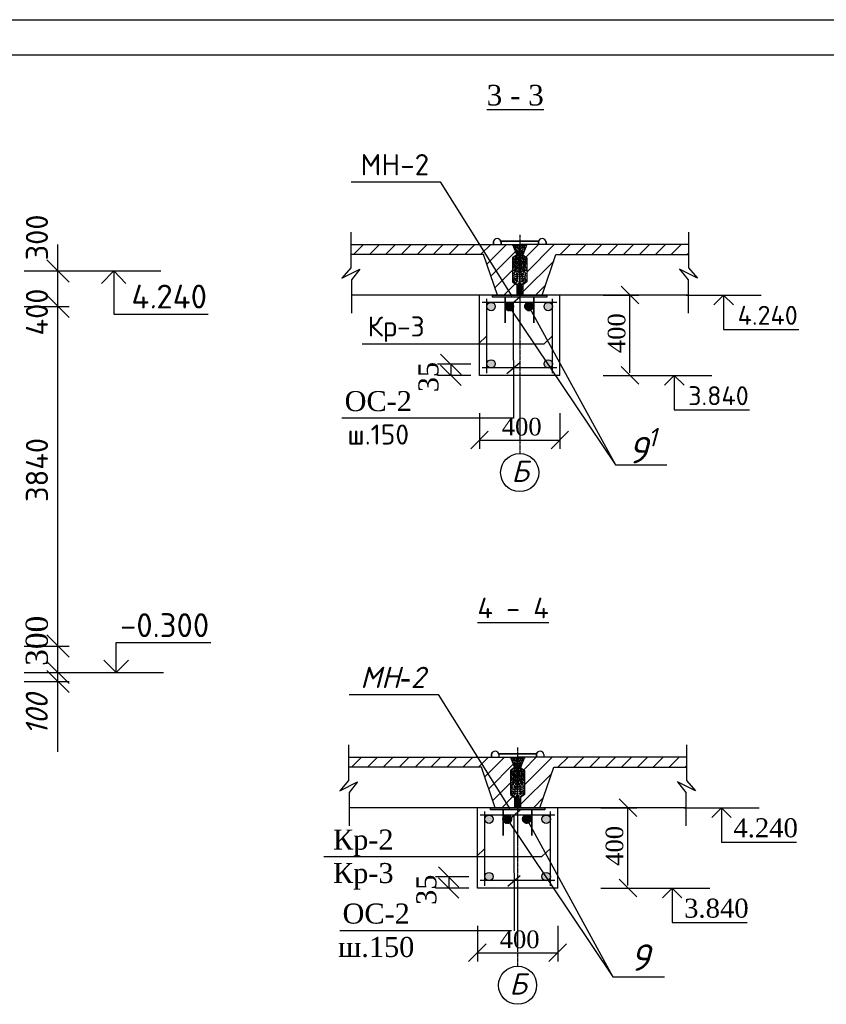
# Model space of a CAD drawing. Header units: millimetres. Extents: x -3143211 to -2549809, y 1060331 to 1394375.
# Tile 94 of 145: x -3091529 to -3077846, y 1228111 to 1244807. Entities that reach past the tile are written whole.
import ezdxf

# ---------------------------------------------------------------- set-up
doc = ezdxf.new("R2010")
doc.units = ezdxf.units.MM
doc.linetypes.add('ACAD_ISO10W100', pattern=[18, 12, -3, 0, -3])
doc.layers.add('Дераза', color=5, linetype='Continuous')
doc.styles.get("Standard").update_dxf_attribs({"font": 'isocpeui.ttf'})

# ---------------------------------------------------------------- blocks, each defined once
blk = doc.blocks.new('_Oblique')
at = {"color": 0, "linetype": 'ByBlock', "lineweight": -2}
blk.add_line((-0.5, -0.5), (0.5, 0.5), dxfattribs=at)

msp = doc.modelspace()

# ---------------------------------------------------------------- hatches: boundary and pattern name
h = msp.add_hatch()
h.set_pattern_fill('ANSI31', color=256, scale=60, style=0)
h.set_pattern_definition([(45, (-4835458.88, 727541.55), (-134.703842, 134.703842), [])])
h.paths.add_polyline_path([(-3083166.90333, 1240768.94729), (-3083098.74333, 1240820.06729), (-3083166.90333, 1240993.87529), (-3085913.66111, 1240993.87529), (-3085913.66111, 1240823.47529), (-3083661.06333, 1240823.47529), (-3083426.07141, 1240138.46729), (-3083098.74333, 1240138.46729), (-3083098.74333, 1240308.86729), (-3083166.90333, 1240359.98729)])
h.paths.add_polyline_path([(-3082433.98418, 1240823.47529), (-3080181.3864, 1240823.47529), (-3080181.3864, 1240993.87529), (-3082928.14418, 1240993.87529), (-3082996.30418, 1240820.06729), (-3082928.14418, 1240768.94729), (-3082928.14418, 1240359.98729), (-3082996.30418, 1240308.86729), (-3082996.30418, 1240138.46729), (-3082668.9761, 1240138.46729)])
h = msp.add_hatch(color=256)
h.paths.add_polyline_path([(-3083047.62333, 1240138.46729), (-3083507.40515, 1240138.46729), (-3083507.40515, 1240102.60979), (-3083047.62333, 1240102.60979)])
h.paths.add_polyline_path([(-3082587.64236, 1240138.46729), (-3083047.62333, 1240138.46729), (-3083047.62333, 1240102.60979), (-3082587.84152, 1240102.60979)])
h = msp.add_hatch(color=256)
h.paths.add_polyline_path([(-3083603.22333, 1238979.06819), (-3083603.22333, 1238962.36022, 0.3193735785), (-3083547.88361, 1238901.26729), (-3083517.33413, 1238901.26729, 0.3521330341), (-3083461.50196, 1238970.7142, 0.942789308)])
h.paths.add_polyline_path([(-3082491.53089, 1238970.7142, 1), (-3082633.74471, 1238970.7142, 0.3521330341), (-3082577.91254, 1238901.26729), (-3082547.36306, 1238901.26729, 0.3521330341)])
h.paths.add_polyline_path([(-3082492.02333, 1239934.66638), (-3082492.02333, 1239951.37435, 0.3193735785), (-3082547.36306, 1240012.46729), (-3082577.91254, 1240012.46729, 0.3521330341), (-3082633.74471, 1239943.02037, 0.942789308)])
h.paths.add_polyline_path([(-3083461.50196, 1239943.02037, 0.3521330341), (-3083517.33413, 1240012.46729), (-3083547.88361, 1240012.46729, 0.3193735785), (-3083603.22333, 1239951.37435), (-3083603.22333, 1239934.66638, 0.942789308)])
h = msp.add_hatch()
h.set_pattern_fill('ANSI31', color=256, scale=60, style=0)
h.set_pattern_definition([(45, (-4835494.35, 718847.82), (-134.703842, 134.703842), [])])
h.paths.add_polyline_path([(-3083202.37741, 1232075.21554), (-3083134.21741, 1232126.33554), (-3083202.37741, 1232300.14354), (-3085949.13519, 1232300.14354), (-3085949.13519, 1232129.74354), (-3083696.53741, 1232129.74354), (-3083461.54548, 1231444.73554), (-3083134.21741, 1231444.73554), (-3083134.21741, 1231615.13554), (-3083202.37741, 1231666.25554)])
h.paths.add_polyline_path([(-3082469.45825, 1232129.74354), (-3080216.86047, 1232129.74354), (-3080216.86047, 1232300.14354), (-3082963.61825, 1232300.14354), (-3083031.77825, 1232126.33554), (-3082963.61825, 1232075.21554), (-3082963.61825, 1231666.25554), (-3083031.77825, 1231615.13554), (-3083031.77825, 1231444.73554), (-3082704.45018, 1231444.73554)])
h = msp.add_hatch(color=256)
h.paths.add_polyline_path([(-3083083.09741, 1231444.73554), (-3083542.87922, 1231444.73554), (-3083542.87922, 1231408.87804), (-3083083.09741, 1231408.87804)])
h.paths.add_polyline_path([(-3082623.11644, 1231444.73554), (-3083083.09741, 1231444.73554), (-3083083.09741, 1231408.87804), (-3082623.3156, 1231408.87804)])
h = msp.add_hatch(color=256)
h.paths.add_polyline_path([(-3083638.69741, 1230285.33644), (-3083638.69741, 1230268.62847, 0.3193735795), (-3083583.35768, 1230207.53554), (-3083552.8082, 1230207.53554, 0.3521330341), (-3083496.97604, 1230276.98246, 0.9427893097)])
h.paths.add_polyline_path([(-3082527.00497, 1230276.98246, 1), (-3082669.21878, 1230276.98246, 0.3521330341), (-3082613.38662, 1230207.53554), (-3082582.83714, 1230207.53554, 0.3521330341)])
h.paths.add_polyline_path([(-3082527.49741, 1231240.93464), (-3082527.49741, 1231257.6426, 0.3193735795), (-3082582.83714, 1231318.73554), (-3082613.38662, 1231318.73554, 0.3521330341), (-3082669.21878, 1231249.28862, 0.9427893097)])
h.paths.add_polyline_path([(-3083496.97604, 1231249.28862, 0.3521330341), (-3083552.8082, 1231318.73554), (-3083583.35768, 1231318.73554, 0.3193735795), (-3083638.69741, 1231257.6426), (-3083638.69741, 1231240.93464, 0.9427893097)])
at = {"layer": 'Дераза'}
h = msp.add_hatch(dxfattribs=at)
h.set_pattern_fill('ANGLE', color=0)
h.set_pattern_definition([(0, (-302634.257, -75306.268), (0, 6.985), [5.08, -1.905]), (90, (-302634.257, -75306.268), (-6.985, 4e-16), [5.08, -1.905])])
h.paths.add_polyline_path([(-3082865.13771, 1240012.46729), (-3082917.52447, 1240012.46729, 0.3075690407), (-3082962.438, 1239946.36056, 1), (-3082820.22419, 1239946.36056, 0.3075690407)])
h.paths.add_polyline_path([(-3083206.88547, 1240012.46729), (-3083242.1136, 1240012.46729, 0.2818157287), (-3083293.86593, 1239959.2129), (-3083293.86593, 1239927.94016, 0.4981928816), (-3083190.42664, 1239881.16475), (-3083213.25696, 1239922.98334), (-3083158.19368, 1239969.26165, 0.2423078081)])
h.paths.add_polyline_path([(-3083153.39263, 1239943.57653, 0.09265734), (-3083158.19368, 1239969.26165), (-3083213.25696, 1239922.98334), (-3083190.42664, 1239881.16475, 0.2743582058)])
h = msp.add_hatch(dxfattribs=at)
h.set_pattern_fill('ANGLE', color=0)
h.set_pattern_definition([(0, (-302669.731, -84000), (0, 6.985), [5.08, -1.905]), (90, (-302669.731, -84000), (-6.985, 4e-16), [5.08, -1.905])])
h.paths.add_polyline_path([(-3082900.61179, 1231318.73554), (-3082952.99855, 1231318.73554, 0.3075690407), (-3082997.91207, 1231252.62882, 1), (-3082855.69826, 1231252.62882, 0.3075690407)])
h.paths.add_polyline_path([(-3083242.35955, 1231318.73554), (-3083277.58768, 1231318.73554, 0.2818157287), (-3083329.34, 1231265.48115), (-3083329.34, 1231234.20841, 0.4981928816), (-3083225.90071, 1231187.43301), (-3083248.73103, 1231229.2516), (-3083193.66776, 1231275.5299, 0.2423078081)])
h.paths.add_polyline_path([(-3083188.86671, 1231249.84478, 0.09265734), (-3083193.66776, 1231275.5299), (-3083248.73103, 1231229.2516), (-3083225.90071, 1231187.43301, 0.2743582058)])

# ---------------------------------------------------------------- linework, layer by layer
at = {"color": 0}
for p, q in [((-3116696.73173, 1244804.62022), (-3057296.73173, 1244804.62022)), ((-3114696.73173, 1244210.4256), (-3057796.73173, 1244210.4256))]:
    msp.add_line(p, q, dxfattribs=at)
at = {"color": 4, "linetype": 'ACAD_ISO10W100'}
for p, q in [((-3083047.62333, 1241160.86729), (-3083047.62333, 1237450.30135)), ((-3083083.09741, 1232467.13554), (-3083083.09741, 1228756.5696))]:
    msp.add_line(p, q, dxfattribs=at)
for p, q in [((-3090880.01107, 1232391.85899), (-3090880.01107, 1240994.95592)), ((-3083495.23566, 1241041.13762), (-3083495.23566, 1240993.87529)), ((-3083491.9341, 1241041.68236), (-3083491.9341, 1240993.87529)), ((-3083376.01593, 1241057.10161), (-3082721.57608, 1241057.10161)), ((-3083376.01593, 1241053.80005), (-3082721.57608, 1241053.80005)), ((-3083366.47462, 1241041.68236), (-3083366.47462, 1240993.87529)), ((-3083363.17306, 1241041.13762), (-3083363.17306, 1240993.87529)), ((-3083166.90333, 1240993.87529), (-3083047.62333, 1240993.87529)), ((-3083047.62333, 1240138.46729), (-3083047.42418, 1240993.87529)), ((-3082928.14418, 1240993.87529), (-3083047.42418, 1240993.87529)), ((-3082732.07361, 1241041.13762), (-3082732.07361, 1240993.01002)), ((-3082728.77205, 1241041.68236), (-3082728.77205, 1240993.87529)), ((-3082603.31257, 1241041.68236), (-3082603.31257, 1240993.87529)), ((-3082600.011, 1241041.13762), (-3082600.011, 1240993.87529)), ((-3091455.47418, 1240545.9341), (-3090692.51107, 1240545.9341)), ((-3080192.05657, 1240138.46729), (-3085902.99094, 1240138.46729)), ((-3083729.22333, 1238775.26729), (-3083729.22333, 1240138.46729)), ((-3083299.30141, 1240102.60979), (-3083299.30141, 1239666.21486)), ((-3083296.58367, 1240102.60979), (-3083296.58367, 1239666.21486)), ((-3083293.86593, 1240102.60979), (-3083293.86593, 1239666.21486)), ((-3082812.86374, 1240102.60979), (-3082812.86374, 1239666.21486)), ((-3082810.146, 1240102.60979), (-3082810.146, 1239666.21486)), ((-3082807.42825, 1240102.60979), (-3082807.42825, 1239666.21486)), ((-3082366.02333, 1238775.26729), (-3082366.02333, 1240138.46729)), ((-3081634.20094, 1240138.46729), (-3081027.49268, 1240138.46729)), ((-3081176.59268, 1238818.46729), (-3081176.59268, 1240138.46729)), ((-3091455.47418, 1239945.9341), (-3090692.51107, 1239945.9341)), ((-3083745.26593, 1239309.99868), (-3083603.22333, 1239444.58348)), ((-3082634.06593, 1239309.99868), (-3082492.02333, 1239444.58348)), ((-3085719.05078, 1239309.99868), (-3082634.06593, 1239309.99868)), ((-3082366.02333, 1238775.26729), (-3083729.22333, 1238775.26729)), ((-3081634.20094, 1238775.26729), (-3081027.49268, 1238775.26729)), ((-3083729.22333, 1238136.53246), (-3083729.22333, 1237529.8242)), ((-3082366.02333, 1238136.53246), (-3082366.02333, 1237529.8242)), ((-3083729.22333, 1237678.9242), (-3082366.02333, 1237678.9242)), ((-3091455.47418, 1234185.9341), (-3090692.51107, 1234185.9341)), ((-3091455.47418, 1233735.9341), (-3090692.51107, 1233735.9341)), ((-3091455.47418, 1233585.9341), (-3090692.51107, 1233585.9341)), ((-3083530.70974, 1232347.40588), (-3083530.70974, 1232300.14354)), ((-3083527.40817, 1232347.95061), (-3083527.40817, 1232300.14354)), ((-3083411.49001, 1232363.36986), (-3082757.05016, 1232363.36986)), ((-3083411.49001, 1232360.0683), (-3082757.05016, 1232360.0683)), ((-3083401.9487, 1232347.95061), (-3083401.9487, 1232300.14354)), ((-3083398.64713, 1232347.40588), (-3083398.64713, 1232300.14354)), ((-3083202.37741, 1232300.14354), (-3083083.09741, 1232300.14354)), ((-3083083.09741, 1231444.73554), (-3083082.89825, 1232300.14354)), ((-3082963.61825, 1232300.14354), (-3083082.89825, 1232300.14354)), ((-3082767.54769, 1232347.40588), (-3082767.54769, 1232299.27827)), ((-3082764.24612, 1232347.95061), (-3082764.24612, 1232300.14354)), ((-3082638.78665, 1232347.95061), (-3082638.78665, 1232300.14354)), ((-3082635.48508, 1232347.40588), (-3082635.48508, 1232300.14354)), ((-3080227.53064, 1231444.73554), (-3085938.46502, 1231444.73554)), ((-3083764.69741, 1230081.53554), (-3083764.69741, 1231444.73554)), ((-3083334.77548, 1231408.87804), (-3083334.77548, 1230972.48311)), ((-3083332.05774, 1231408.87804), (-3083332.05774, 1230972.48311)), ((-3083329.34, 1231408.87804), (-3083329.34, 1230972.48311)), ((-3082848.33781, 1231408.87804), (-3082848.33781, 1230972.48311)), ((-3082845.62007, 1231408.87804), (-3082845.62007, 1230972.48311)), ((-3082842.90233, 1231408.87804), (-3082842.90233, 1230972.48311)), ((-3082401.49741, 1230081.53554), (-3082401.49741, 1231444.73554)), ((-3081669.67502, 1231444.73554), (-3081062.96676, 1231444.73554)), ((-3081212.06676, 1230124.73554), (-3081212.06676, 1231444.73554)), ((-3083780.74001, 1230616.26693), (-3083638.69741, 1230750.85173)), ((-3082669.54001, 1230616.26693), (-3082527.49741, 1230750.85173)), ((-3086371.7645, 1230616.26693), (-3082669.54001, 1230616.26693)), ((-3082401.49741, 1230081.53554), (-3083764.69741, 1230081.53554)), ((-3081669.67502, 1230081.53554), (-3081062.96676, 1230081.53554)), ((-3083764.69741, 1229442.80071), (-3083764.69741, 1228836.09245)), ((-3082401.49741, 1229442.80071), (-3082401.49741, 1228836.09245)), ((-3083764.69741, 1228985.19245), (-3082401.49741, 1228985.19245))]:
    msp.add_line(p, q)
at = {"color": 7}
for p, q in [((-3090735.46762, 1240545.9341), (-3089133.38415, 1240545.9341)), ((-3089934.42589, 1240545.9341), (-3090142.71272, 1240335.76286)), ((-3089934.42589, 1240545.9341), (-3089934.42589, 1239811.8813)), ((-3089934.42589, 1240545.9341), (-3089726.13906, 1240335.76286)), ((-3083263.12456, 1239921.17668), (-3083051.05369, 1240099.41307)), ((-3080226.21562, 1240138.46729), (-3078952.23884, 1240138.46729)), ((-3079589.22723, 1240138.46729), (-3079754.85691, 1239971.33911)), ((-3079589.22723, 1240138.46729), (-3079589.22723, 1239554.7485)), ((-3079589.22723, 1240138.46729), (-3079423.59754, 1239971.33911)), ((-3083157.08912, 1240012.46729), (-3083152.52855, 1238052.6057)), ((-3089934.42589, 1239811.8813), (-3088332.34242, 1239811.8813)), ((-3079589.22723, 1239554.7485), (-3078315.25045, 1239554.7485)), ((-3083263.12456, 1238810.38763), (-3083051.05369, 1238988.62402)), ((-3081061.65173, 1238775.26729), (-3079787.67496, 1238775.26729)), ((-3080424.66335, 1238775.26729), (-3080590.29303, 1238608.13911)), ((-3080424.66335, 1238775.26729), (-3080424.66335, 1238191.5485)), ((-3080424.66335, 1238775.26729), (-3080259.03366, 1238608.13911)), ((-3080424.66335, 1238191.5485), (-3079150.68657, 1238191.5485)), ((-3083152.52855, 1238052.6057), (-3086064.72954, 1238052.6057)), ((-3089891.46934, 1233735.9341), (-3089891.46934, 1234245.03921)), ((-3089891.46934, 1234245.03921), (-3088289.38587, 1234245.03921)), ((-3089891.46934, 1233735.9341), (-3090099.75617, 1233946.10534)), ((-3089891.46934, 1233735.9341), (-3089683.18251, 1233946.10534)), ((-3090692.51107, 1233735.9341), (-3089090.4276, 1233735.9341)), ((-3083250.88065, 1231227.44494), (-3083038.80979, 1231405.68132)), ((-3080261.68969, 1231444.73554), (-3078987.71292, 1231444.73554)), ((-3079624.70131, 1231444.73554), (-3079790.33099, 1231277.60736)), ((-3079624.70131, 1231444.73554), (-3079624.70131, 1230861.01675)), ((-3079624.70131, 1231444.73554), (-3079459.07162, 1231277.60736)), ((-3083144.84522, 1231318.73554), (-3083140.28464, 1229358.87396)), ((-3079624.70131, 1230861.01675), (-3078350.72453, 1230861.01675)), ((-3083250.88065, 1230116.65589), (-3083038.80979, 1230294.89228)), ((-3081097.12581, 1230081.53554), (-3079823.14903, 1230081.53554)), ((-3080460.13742, 1230081.53554), (-3080625.76711, 1229914.40736)), ((-3080460.13742, 1230081.53554), (-3080460.13742, 1229497.81675)), ((-3080460.13742, 1230081.53554), (-3080294.50774, 1229914.40736)), ((-3080460.13742, 1229497.81675), (-3079186.16065, 1229497.81675)), ((-3083188.00262, 1229358.87396), (-3086100.20361, 1229358.87396))]:
    msp.add_line(p, q, dxfattribs=at)
at = {"color": 7, "linetype": 'ByBlock'}
for p, q in [((-3083603.22333, 1238812.85477), (-3083603.22333, 1240076.31219)), ((-3082492.02333, 1238812.85477), (-3082492.02333, 1240076.31219)), ((-3082416.6097, 1240012.46729), (-3083683.6206, 1240012.46729)), ((-3083874.58041, 1238964.11486), (-3084440.56617, 1238964.11486)), ((-3084215.56617, 1238964.11486), (-3084215.56617, 1238775.26729)), ((-3082416.6097, 1238901.26729), (-3083683.6206, 1238901.26729)), ((-3083874.58041, 1238775.26729), (-3084440.56617, 1238775.26729)), ((-3082452.08377, 1231318.73554), (-3083719.09468, 1231318.73554)), ((-3083638.69741, 1230119.12302), (-3083638.69741, 1231382.58044)), ((-3082527.49741, 1230119.12302), (-3082527.49741, 1231382.58044)), ((-3083910.05448, 1230270.38311), (-3084476.04024, 1230270.38311)), ((-3084251.04024, 1230270.38311), (-3084251.04024, 1230081.53554)), ((-3083910.05448, 1230081.53554), (-3084476.04024, 1230081.53554)), ((-3082452.08377, 1230207.53554), (-3083719.09468, 1230207.53554))]:
    msp.add_line(p, q, dxfattribs=at)
for points in [[(-3116696.73173, 1244804.62022), (-3057296.73173, 1244804.62022), (-3057296.73173, 1286804.62022), (-3116696.73173, 1286804.62022)], [(-3083507.40515, 1240138.46729), (-3082587.64236, 1240138.46729), (-3082587.84152, 1240102.60979), (-3083507.40515, 1240102.60979)], [(-3083542.87922, 1231444.73554), (-3082623.11644, 1231444.73554), (-3082623.3156, 1231408.87804), (-3083542.87922, 1231408.87804)]]:
    msp.add_lwpolyline(points, close=True)
for points in [[(-3085904.18833, 1242059.31247), (-3084394.85903, 1242059.31247), (-3083178.13941, 1240121.30776)], [(-3085913.66111, 1241202.51331), (-3085913.66111, 1240601.27594), (-3086065.53216, 1240423.84786), (-3085760.83984, 1240577.29263), (-3085902.99094, 1240396.75636), (-3085902.99094, 1239829.76664)], [(-3080181.3864, 1241202.51331), (-3080181.3864, 1240601.27594), (-3080029.51535, 1240423.84786), (-3080334.20767, 1240577.29263), (-3080192.05657, 1240396.75636), (-3080192.05657, 1239829.76664)], [(-3085913.66111, 1240993.87529), (-3083166.90333, 1240993.87529), (-3083098.74333, 1240820.06729), (-3083166.90333, 1240768.94729), (-3083166.90333, 1240359.98729), (-3083098.74333, 1240308.86729), (-3083098.74333, 1240138.46729), (-3083426.07141, 1240138.46729), (-3083661.06333, 1240823.47529), (-3085913.66111, 1240823.47529)], [(-3080181.3864, 1240993.87529), (-3082928.14418, 1240993.87529), (-3082996.30418, 1240820.06729), (-3082928.14418, 1240768.94729), (-3082928.14418, 1240359.98729), (-3082996.30418, 1240308.86729), (-3082996.30418, 1240138.46729), (-3082668.9761, 1240138.46729), (-3082433.98418, 1240823.47529), (-3080181.3864, 1240823.47529)], [(-3083217.69584, 1239931.617), (-3081425.10427, 1237261.15701), (-3080550.153, 1237261.15701)], [(-3082884.52739, 1239934.40104), (-3081425.10427, 1237261.15701), (-3080550.153, 1237261.15701)], [(-3085939.66241, 1233365.58072), (-3084430.33311, 1233365.58072), (-3083213.61349, 1231427.57601)], [(-3085949.13519, 1232508.78156), (-3085949.13519, 1231907.54419), (-3086101.00624, 1231730.11611), (-3085796.31392, 1231883.56088), (-3085938.46502, 1231703.02461), (-3085938.46502, 1231136.0349)], [(-3080216.86047, 1232508.78156), (-3080216.86047, 1231907.54419), (-3080064.98943, 1231730.11611), (-3080369.68174, 1231883.56088), (-3080227.53064, 1231703.02461), (-3080227.53064, 1231136.0349)], [(-3085949.13519, 1232300.14354), (-3083202.37741, 1232300.14354), (-3083134.21741, 1232126.33554), (-3083202.37741, 1232075.21554), (-3083202.37741, 1231666.25554), (-3083134.21741, 1231615.13554), (-3083134.21741, 1231444.73554), (-3083461.54548, 1231444.73554), (-3083696.53741, 1232129.74354), (-3085949.13519, 1232129.74354)], [(-3080216.86047, 1232300.14354), (-3082963.61825, 1232300.14354), (-3083031.77825, 1232126.33554), (-3082963.61825, 1232075.21554), (-3082963.61825, 1231666.25554), (-3083031.77825, 1231615.13554), (-3083031.77825, 1231444.73554), (-3082704.45018, 1231444.73554), (-3082469.45825, 1232129.74354), (-3080216.86047, 1232129.74354)], [(-3083259.97362, 1231249.84478), (-3081467.38205, 1228579.38479), (-3080592.43077, 1228579.38479)], [(-3082926.80517, 1231252.62882), (-3081467.38205, 1228579.38479), (-3080592.43077, 1228579.38479)]]:
    msp.add_lwpolyline(points)
for centre in [(-3083532.60887, 1239943.02037), (-3083224.49954, 1239943.57653), (-3082891.33109, 1239946.36056), (-3082562.6378, 1239943.02037), (-3083532.60887, 1238970.7142), (-3082562.6378, 1238970.7142), (-3083568.08294, 1231249.28862), (-3083259.97362, 1231249.84478), (-3082926.80517, 1231252.62882), (-3082598.11188, 1231249.28862), (-3083568.08294, 1230276.98246), (-3082598.11188, 1230276.98246)]:
    msp.add_circle(centre, 71.10691, dxfattribs=at)
for centre in [(-3083047.62333, 1237127.35125), (-3083083.09741, 1228433.6195)]:
    msp.add_circle(centre, 322.95011)
for centre, radius, start, end in [((-3083429.20436, 1241031.63236), 66.71194, 8.19150563, 171.80849437), ((-3083429.20436, 1241032.65236), 63.37634, 8.19150563, 171.80849437), ((-3082666.04231, 1241031.63236), 66.71194, 8.19150563, 171.80849437), ((-3082666.04231, 1241032.65236), 63.37634, 8.19150563, 171.80849437), ((-3083376.01593, 1241055.45083), 1.65078, 90, 270), ((-3082721.57608, 1241055.45083), 1.65078, 270, 90), ((-3083464.67844, 1232337.90061), 66.71194, 8.19150563, 171.80849437), ((-3083464.67844, 1232338.92061), 63.37634, 8.19150563, 171.80849437), ((-3082701.51638, 1232337.90061), 66.71194, 8.19150563, 171.80849437), ((-3082701.51638, 1232338.92061), 63.37634, 8.19150563, 171.80849437), ((-3083411.49001, 1232361.71908), 1.65078, 90, 270), ((-3082757.05016, 1232361.71908), 1.65078, 270, 90)]:
    msp.add_arc(centre, radius, start, end)
for p in [(-3083162.569, 1240982.82275), (-3083141.48988, 1240982.82275), (-3083135.46617, 1240939.76243), (-3083123.4244, 1240961.52301), (-3083120.64444, 1240913.36955), (-3083119.71685, 1240982.82275), (-3083111.37981, 1240941.61314), (-3083101.18757, 1240979.11949), (-3083093.31433, 1240913.36955), (-3083091.92294, 1240954.11464), (-3083084.04969, 1240941.61314), (-3083078.48978, 1240988.37856), (-3083072.0051, 1240977.72961), (-3083066.44518, 1240928.18628), (-3083061.34907, 1240917.53734), (-3083058.10814, 1240978.65497), (-3083058.10814, 1240953.18929), (-3083036.93937, 1240978.65497), (-3083036.93937, 1240953.18929), (-3083033.69844, 1240917.53734), (-3083028.60233, 1240928.18628), (-3083023.04241, 1240977.72961), (-3083016.55773, 1240988.37856), (-3083010.99782, 1240941.61314), (-3083003.12457, 1240954.11464), (-3083001.73318, 1240913.36955), (-3082993.85994, 1240979.11949), (-3082983.6677, 1240941.61314), (-3082975.33066, 1240982.82275), (-3082974.40307, 1240913.36955), (-3082971.62311, 1240961.52301), (-3082959.58134, 1240939.76243), (-3082953.55763, 1240982.82275), (-3082932.4785, 1240982.82275), (-3083151.42759, 1240760.28423), (-3083144.04359, 1240743.68131), (-3083129.64607, 1240748.84633), (-3083127.06125, 1240780.94802), (-3083120.04773, 1240741.83613), (-3083117.09526, 1240760.65474), (-3083111.37981, 1240872.62262), (-3083102.81369, 1240799.20994), (-3083101.18757, 1240856.88054), (-3083100.48339, 1240765.08243), (-3083099.33521, 1240887.90203), (-3083098.26904, 1240745.15598), (-3083093.83751, 1240780.94802), (-3083092.85053, 1240844.37904), (-3083083.69053, 1240766.77461), (-3083082.1945, 1240815.67093), (-3083081.26973, 1240856.88054), (-3083078.48978, 1240872.62262), (-3083077.10121, 1240887.90203), (-3083074.42024, 1240802.97404), (-3083073.39366, 1240844.37904), (-3083069.47401, 1240748.84633), (-3083065.4384, 1240822.66823), (-3083064.67483, 1240776.52033), (-3083056.45657, 1240794.5758), (-3083054.86439, 1240883.27342), (-3083054.86439, 1240849.93485), (-3083040.18312, 1240883.27342), (-3083040.18312, 1240849.93485), (-3083038.59094, 1240794.5758), (-3083030.37267, 1240776.52033), (-3083029.60911, 1240822.66823), (-3083025.5735, 1240748.84633), (-3083021.65385, 1240844.37904), (-3083020.62727, 1240802.97404), (-3083017.9463, 1240887.90203), (-3083016.55773, 1240872.62262), (-3083013.77777, 1240856.88054), (-3083012.85301, 1240815.67093), (-3083011.35698, 1240766.77461), (-3083002.19698, 1240844.37904), (-3083001.20999, 1240780.94802), (-3082996.77847, 1240745.15598), (-3082995.7123, 1240887.90203), (-3082994.56412, 1240765.08243), (-3082993.85994, 1240856.88054), (-3082992.23382, 1240799.20994), (-3082983.6677, 1240872.62262), (-3082977.95225, 1240760.65474), (-3082974.99978, 1240741.83613), (-3082967.98626, 1240780.94802), (-3082965.40144, 1240748.84633), (-3082951.00392, 1240743.68131), (-3082943.61992, 1240760.28423), (-3083154.00958, 1240672.09722), (-3083151.52374, 1240601.79978), (-3083145.51982, 1240700.13988), (-3083144.04359, 1240718.58983), (-3083142.935, 1240654.75327), (-3083142.935, 1240642.57804), (-3083142.935, 1240622.28292), (-3083131.12231, 1240685.38029), (-3083130.75466, 1240579.48067), (-3083126.69361, 1240713.42296), (-3083125.48604, 1240635.25632), (-3083122.94929, 1240608.28463), (-3083119.30961, 1240700.13988), (-3083117.9663, 1240588.6402), (-3083113.40468, 1240666.56168), (-3083111.1875, 1240682.79778), (-3083109.34362, 1240651.80209), (-3083107.86739, 1240719.69583), (-3083104.91209, 1240624.49677), (-3083104.91209, 1240618.59256), (-3083103.86289, 1240601.1288), (-3083091.445, 1240666.15615), (-3083090.43539, 1240591.06235), (-3083087.93258, 1240700.50855), (-3083084.60964, 1240683.16645), (-3083080.91623, 1240641.10153), (-3083080.54859, 1240618.59256), (-3083071.68836, 1240730.76506), (-3083071.68836, 1240710.47178), (-3083068.73589, 1240669.14419), (-3083067.31339, 1240604.96478), (-3083065.41295, 1240680.9526), (-3083064.25346, 1240577.64287), (-3083064.00459, 1240655.7413), (-3083059.13755, 1240719.32716), (-3083056.9232, 1240637.77984), (-3083055.81461, 1240699.40255), (-3083039.2329, 1240699.40255), (-3083038.12431, 1240637.77984), (-3083035.90996, 1240719.32716), (-3083031.04292, 1240655.7413), (-3083030.79405, 1240577.64287), (-3083029.63456, 1240680.9526), (-3083027.73412, 1240604.96478), (-3083026.31162, 1240669.14419), (-3083023.35915, 1240730.76506), (-3083023.35915, 1240710.47178), (-3083014.49892, 1240618.59256), (-3083014.13128, 1240641.10153), (-3083010.43787, 1240683.16645), (-3083007.11493, 1240700.50855), (-3083004.61212, 1240591.06235), (-3083003.60251, 1240666.15615), (-3082991.18462, 1240601.1288), (-3082990.13542, 1240624.49677), (-3082990.13542, 1240618.59256), (-3082987.18012, 1240719.69583), (-3082985.70389, 1240651.80209), (-3082983.86001, 1240682.79778), (-3082981.64283, 1240666.56168), (-3082977.08121, 1240588.6402), (-3082975.7379, 1240700.13988), (-3082972.09822, 1240608.28463), (-3082969.56147, 1240635.25632), (-3082968.3539, 1240713.42296), (-3082964.29285, 1240579.48067), (-3082963.9252, 1240685.38029), (-3082952.11251, 1240654.75327), (-3082952.11251, 1240642.57804), (-3082952.11251, 1240622.28292), (-3082951.00392, 1240718.58983), (-3082949.52768, 1240700.13988), (-3082943.52377, 1240601.79978), (-3082941.03793, 1240672.09722), (-3083152.86706, 1240561.53949), (-3083146.21269, 1240502.03662), (-3083146.21269, 1240461.44084), (-3083142.77946, 1240431.87927), (-3083141.92539, 1240409.65233), (-3083138.50347, 1240484.02907), (-3083137.42599, 1240526.64699), (-3083130.14664, 1240552.67304), (-3083121.3967, 1240453.25274), (-3083119.68574, 1240415.6358), (-3083114.60376, 1240561.53949), (-3083114.60376, 1240534.69868), (-3083106.54387, 1240485.67333), (-3083104.53314, 1240511.21459), (-3083104.02409, 1240417.38512), (-3083103.39344, 1240453.26012), (-3083096.47607, 1240568.24923), (-3083087.18598, 1240438.71989), (-3083084.39471, 1240544.09232), (-3083083.72164, 1240470.9543), (-3083082.0531, 1240499.41908), (-3083077.77711, 1240412.21641), (-3083073.65384, 1240523.96309), (-3083064.25346, 1240492.42547), (-3083060.67034, 1240549.6297), (-3083058.88302, 1240453.50713), (-3083036.16449, 1240453.50713), (-3083034.37717, 1240549.6297), (-3083030.79405, 1240492.42547), (-3083021.39367, 1240523.96309), (-3083017.2704, 1240412.21641), (-3083012.99441, 1240499.41908), (-3083011.32587, 1240470.9543), (-3083010.6528, 1240544.09232), (-3083007.86153, 1240438.71989), (-3082998.57144, 1240568.24923), (-3082991.65407, 1240453.26012), (-3082991.02342, 1240417.38512), (-3082990.51437, 1240511.21459), (-3082988.50364, 1240485.67333), (-3082980.44375, 1240561.53949), (-3082980.44375, 1240534.69868), (-3082975.36177, 1240415.6358), (-3082973.65081, 1240453.25274), (-3082964.90087, 1240552.67304), (-3082957.62152, 1240526.64699), (-3082956.54404, 1240484.02907), (-3082953.12211, 1240409.65233), (-3082952.26805, 1240431.87927), (-3082948.83482, 1240502.03662), (-3082948.83482, 1240461.44084), (-3082942.18045, 1240561.53949), (-3083153.04239, 1240391.69824), (-3083139.74781, 1240368.81692), (-3083130.51994, 1240344.75955), (-3083119.68574, 1240385.71478), (-3083111.13377, 1240347.24252), (-3083098.43024, 1240365.20767), (-3083097.22833, 1240324.71328), (-3083094.88389, 1240391.69824), (-3083089.04965, 1240287.25486), (-3083085.59945, 1240261.5901), (-3083084.83306, 1240251.24714), (-3083077.77711, 1240372.89069), (-3083070.93327, 1240311.33619), (-3083070.27151, 1240277.29531), (-3083069.81504, 1240238.66822), (-3083068.7472, 1240342.354), (-3083063.0221, 1240237.45715), (-3083061.84115, 1240293.3821), (-3083061.07475, 1240261.5901), (-3083033.97276, 1240261.5901), (-3083033.20636, 1240293.3821), (-3083032.02541, 1240237.45715), (-3083026.30031, 1240342.354), (-3083025.23247, 1240238.66822), (-3083024.776, 1240277.29531), (-3083024.11424, 1240311.33619), (-3083017.2704, 1240372.89069), (-3083010.21445, 1240251.24714), (-3083009.44806, 1240261.5901), (-3083005.99786, 1240287.25486), (-3083000.16362, 1240391.69824), (-3082997.81918, 1240324.71328), (-3082996.61727, 1240365.20767), (-3082983.91374, 1240347.24252), (-3082975.36177, 1240385.71478), (-3082964.52757, 1240344.75955), (-3082955.2997, 1240368.81692), (-3082942.00512, 1240391.69824), (-3083092.5298, 1240184.97923), (-3083092.5298, 1240163.14492), (-3083089.0796, 1240147.44155), (-3083084.48122, 1240199.91762), (-3083080.64924, 1240232.4783), (-3083078.35004, 1240177.31833), (-3083077.58365, 1240154.33562), (-3083073.75166, 1240211.41082), (-3083071.45247, 1240174.63812), (-3083069.15328, 1240191.49174), (-3083063.7885, 1240166.21039), (-3083059.19012, 1240143.60925), (-3083058.03911, 1240218.68831), (-3083058.03911, 1240177.70174), (-3083054.20712, 1240155.48402), (-3083053.44073, 1240201.06786), (-3083041.60678, 1240201.06786), (-3083040.84039, 1240155.48402), (-3083037.0084, 1240218.68831), (-3083037.0084, 1240177.70174), (-3083035.85739, 1240143.60925), (-3083031.25901, 1240166.21039), (-3083025.89423, 1240191.49174), (-3083023.59504, 1240174.63812), (-3083021.29585, 1240211.41082), (-3083017.46386, 1240154.33562), (-3083016.69746, 1240177.31833), (-3083014.39827, 1240232.4783), (-3083010.56629, 1240199.91762), (-3083005.96791, 1240147.44155), (-3083002.51771, 1240184.97923), (-3083002.51771, 1240163.14492), (-3083198.04308, 1232289.091), (-3083176.96395, 1232289.091), (-3083170.94024, 1232246.03068), (-3083158.89848, 1232267.79126), (-3083155.19092, 1232289.091), (-3083146.85388, 1232247.88139), (-3083136.66165, 1232285.38774), (-3083127.39701, 1232260.38289), (-3083119.52377, 1232247.88139), (-3083113.96385, 1232294.64681), (-3083107.47917, 1232283.99786), (-3083101.91926, 1232234.45454), (-3083096.82314, 1232223.80559), (-3083093.58222, 1232284.92322), (-3083093.58222, 1232259.45754), (-3083072.41344, 1232284.92322), (-3083072.41344, 1232259.45754), (-3083069.17252, 1232223.80559), (-3083064.0764, 1232234.45454), (-3083058.51649, 1232283.99786), (-3083052.03181, 1232294.64681), (-3083046.47189, 1232247.88139), (-3083038.59865, 1232260.38289), (-3083029.33401, 1232285.38774), (-3083019.14178, 1232247.88139), (-3083010.80474, 1232289.091), (-3083007.09719, 1232267.79126), (-3082995.05542, 1232246.03068), (-3082989.03171, 1232289.091), (-3082967.95258, 1232289.091), (-3083186.90166, 1232066.55248), (-3083162.53533, 1232087.21627), (-3083156.11852, 1232219.63781), (-3083152.56934, 1232066.92299), (-3083146.85388, 1232178.89088), (-3083138.28777, 1232105.4782), (-3083136.66165, 1232163.14879), (-3083135.95747, 1232071.35068), (-3083134.80929, 1232194.17028), (-3083129.31159, 1232087.21627), (-3083128.7884, 1232219.63781), (-3083128.32461, 1232150.64729), (-3083119.16461, 1232073.04287), (-3083117.66858, 1232121.93918), (-3083116.74381, 1232163.14879), (-3083113.96385, 1232178.89088), (-3083112.57529, 1232194.17028), (-3083109.89431, 1232109.24229), (-3083108.86774, 1232150.64729), (-3083100.91248, 1232128.93648), (-3083100.14891, 1232082.78858), (-3083091.93065, 1232100.84405), (-3083090.33846, 1232189.54167), (-3083090.33846, 1232156.2031), (-3083075.6572, 1232189.54167), (-3083075.6572, 1232156.2031), (-3083074.06502, 1232100.84405), (-3083065.84675, 1232082.78858), (-3083065.08318, 1232128.93648), (-3083057.12792, 1232150.64729), (-3083056.10135, 1232109.24229), (-3083053.42037, 1232194.17028), (-3083052.03181, 1232178.89088), (-3083049.25185, 1232163.14879), (-3083048.32708, 1232121.93918), (-3083046.83105, 1232073.04287), (-3083037.67105, 1232150.64729), (-3083037.20726, 1232219.63781), (-3083036.68407, 1232087.21627), (-3083031.18637, 1232194.17028), (-3083030.03819, 1232071.35068), (-3083029.33401, 1232163.14879), (-3083027.70789, 1232105.4782), (-3083019.14178, 1232178.89088), (-3083013.42632, 1232066.92299), (-3083009.87714, 1232219.63781), (-3083003.46033, 1232087.21627), (-3082979.094, 1232066.55248), (-3083189.48366, 1231978.36547), (-3083186.99782, 1231908.06803), (-3083180.9939, 1232006.40813), (-3083179.51767, 1232049.94956), (-3083179.51767, 1232024.85808), (-3083178.40908, 1231961.02153), (-3083178.40908, 1231948.8463), (-3083178.40908, 1231928.55117), (-3083166.59638, 1231991.64855), (-3083165.12015, 1232055.11459), (-3083162.16768, 1232019.69121), (-3083160.96011, 1231941.52457), (-3083158.42337, 1231914.55288), (-3083155.5218, 1232048.10438), (-3083154.78369, 1232006.40813), (-3083153.44037, 1231894.90846), (-3083148.87875, 1231972.82993), (-3083146.66158, 1231989.06603), (-3083144.8177, 1231958.07035), (-3083143.34146, 1232025.96408), (-3083140.38617, 1231930.76502), (-3083140.38617, 1231924.86081), (-3083139.33697, 1231907.39705), (-3083133.74312, 1232051.42423), (-3083126.91907, 1231972.4244), (-3083125.90947, 1231897.3306), (-3083123.40666, 1232006.7768), (-3083120.08372, 1231989.4347), (-3083116.39031, 1231947.36978), (-3083116.02266, 1231924.86081), (-3083107.16243, 1232037.03331), (-3083107.16243, 1232016.74003), (-3083104.94808, 1232055.11459), (-3083104.20997, 1231975.41245), (-3083102.78747, 1231911.23304), (-3083100.88703, 1231987.22085), (-3083099.47867, 1231962.00955), (-3083094.61162, 1232025.59541), (-3083092.39727, 1231944.04809), (-3083091.28868, 1232005.6708), (-3083074.70698, 1232005.6708), (-3083073.59839, 1231944.04809), (-3083071.38404, 1232025.59541), (-3083066.51699, 1231962.00955), (-3083065.10863, 1231987.22085), (-3083063.2082, 1231911.23304), (-3083061.78569, 1231975.41245), (-3083061.04758, 1232055.11459), (-3083058.83323, 1232037.03331), (-3083058.83323, 1232016.74003), (-3083049.973, 1231924.86081), (-3083049.60536, 1231947.36978), (-3083045.91194, 1231989.4347), (-3083042.589, 1232006.7768), (-3083040.08619, 1231897.3306), (-3083039.07659, 1231972.4244), (-3083032.25254, 1232051.42423), (-3083026.65869, 1231907.39705), (-3083025.60949, 1231930.76502), (-3083025.60949, 1231924.86081), (-3083022.6542, 1232025.96408), (-3083021.17796, 1231958.07035), (-3083019.33409, 1231989.06603), (-3083017.11691, 1231972.82993), (-3083012.55529, 1231894.90846), (-3083011.21197, 1232006.40813), (-3083010.47386, 1232048.10438), (-3083007.57229, 1231914.55288), (-3083005.03555, 1231941.52457), (-3083003.82798, 1232019.69121), (-3083000.87551, 1232055.11459), (-3082999.39928, 1231991.64855), (-3082987.58658, 1231961.02153), (-3082987.58658, 1231948.8463), (-3082987.58658, 1231928.55117), (-3082986.47799, 1232049.94956), (-3082986.47799, 1232024.85808), (-3082985.00176, 1232006.40813), (-3082978.99785, 1231908.06803), (-3082976.512, 1231978.36547), (-3083188.34113, 1231867.80774), (-3083181.68677, 1231808.30487), (-3083181.68677, 1231767.70909), (-3083178.25354, 1231738.14752), (-3083173.97755, 1231790.29733), (-3083172.90007, 1231832.91524), (-3083166.22874, 1231885.74892), (-3083165.62071, 1231858.9413), (-3083156.87078, 1231759.521), (-3083155.15982, 1231721.90405), (-3083150.07784, 1231867.80774), (-3083150.07784, 1231840.96693), (-3083142.01794, 1231791.94158), (-3083140.00721, 1231817.48284), (-3083139.49817, 1231723.65338), (-3083138.86752, 1231759.52837), (-3083131.95015, 1231874.51748), (-3083122.66006, 1231744.98814), (-3083119.86879, 1231850.36057), (-3083119.19572, 1231777.22255), (-3083117.52718, 1231805.68733), (-3083109.12792, 1231830.23135), (-3083099.72753, 1231883.91112), (-3083099.72753, 1231798.69372), (-3083096.14442, 1231855.89795), (-3083094.3571, 1231759.77538), (-3083071.63856, 1231759.77538), (-3083069.85125, 1231855.89795), (-3083066.26813, 1231883.91112), (-3083066.26813, 1231798.69372), (-3083056.86774, 1231830.23135), (-3083048.46849, 1231805.68733), (-3083046.79995, 1231777.22255), (-3083046.12687, 1231850.36057), (-3083043.33561, 1231744.98814), (-3083034.04552, 1231874.51748), (-3083027.12815, 1231759.52837), (-3083026.49749, 1231723.65338), (-3083025.98845, 1231817.48284), (-3083023.97772, 1231791.94158), (-3083015.91782, 1231867.80774), (-3083015.91782, 1231840.96693), (-3083010.83585, 1231721.90405), (-3083009.12489, 1231759.521), (-3083000.37495, 1231858.9413), (-3082999.76692, 1231885.74892), (-3082993.09559, 1231832.91524), (-3082992.01811, 1231790.29733), (-3082987.74212, 1231738.14752), (-3082984.30889, 1231808.30487), (-3082984.30889, 1231767.70909), (-3082977.65453, 1231867.80774), (-3083188.51647, 1231697.9665), (-3083177.39947, 1231715.92058), (-3083175.22188, 1231675.08517), (-3083165.99401, 1231651.0278), (-3083155.15982, 1231691.98303), (-3083146.60784, 1231653.51077), (-3083133.90432, 1231671.47592), (-3083132.7024, 1231630.98153), (-3083130.35796, 1231697.9665), (-3083124.52373, 1231593.52311), (-3083121.07353, 1231567.85835), (-3083120.30713, 1231557.51539), (-3083113.25119, 1231718.48466), (-3083113.25119, 1231679.15894), (-3083106.40735, 1231617.60444), (-3083105.74559, 1231583.56357), (-3083104.22128, 1231648.62225), (-3083097.31522, 1231599.65036), (-3083096.54882, 1231567.85835), (-3083069.44684, 1231567.85835), (-3083068.68044, 1231599.65036), (-3083061.77438, 1231648.62225), (-3083060.25007, 1231583.56357), (-3083059.58831, 1231617.60444), (-3083052.74447, 1231718.48466), (-3083052.74447, 1231679.15894), (-3083045.68853, 1231557.51539), (-3083044.92213, 1231567.85835), (-3083041.47193, 1231593.52311), (-3083035.6377, 1231697.9665), (-3083033.29326, 1231630.98153), (-3083032.09134, 1231671.47592), (-3083019.38782, 1231653.51077), (-3083010.83585, 1231691.98303), (-3083000.00165, 1231651.0278), (-3082990.77378, 1231675.08517), (-3082988.59619, 1231715.92058), (-3082977.47919, 1231697.9665), (-3083128.00388, 1231491.24748), (-3083128.00388, 1231469.41317), (-3083124.55368, 1231453.7098), (-3083119.9553, 1231506.18587), (-3083116.12331, 1231538.74655), (-3083113.82412, 1231483.58658), (-3083113.05772, 1231460.60387), (-3083109.22574, 1231517.67907), (-3083106.92655, 1231480.90637), (-3083105.28912, 1231544.93647), (-3083104.62736, 1231497.75999), (-3083099.26258, 1231472.47864), (-3083098.49618, 1231543.7254), (-3083094.66419, 1231449.87751), (-3083093.51318, 1231524.95656), (-3083093.51318, 1231483.97), (-3083089.6812, 1231461.75227), (-3083088.9148, 1231507.33612), (-3083077.08086, 1231507.33612), (-3083076.31446, 1231461.75227), (-3083072.48248, 1231524.95656), (-3083072.48248, 1231483.97), (-3083071.33147, 1231449.87751), (-3083067.49948, 1231543.7254), (-3083066.73308, 1231472.47864), (-3083061.36831, 1231497.75999), (-3083060.70655, 1231544.93647), (-3083059.06911, 1231480.90637), (-3083056.76992, 1231517.67907), (-3083052.93794, 1231460.60387), (-3083052.17154, 1231483.58658), (-3083049.87235, 1231538.74655), (-3083046.04036, 1231506.18587), (-3083041.44198, 1231453.7098), (-3083037.99178, 1231491.24748), (-3083037.99178, 1231469.41317)]:
    msp.add_point(p)

# ---------------------------------------------------------------- block references
for p, xscale, yscale, zscale, rotation in [((-3090880.01107, 1240545.9341), 375, 375, 375, 90), ((-3081176.59268, 1240138.46729), 298.1999999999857, 298.1999999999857, 298.1999999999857, 90), ((-3090880.01107, 1239945.9341), 375, 375, 375, 90), ((-3081176.59268, 1238775.26729), 298.1999999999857, 298.1999999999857, 298.1999999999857, 90), ((-3090880.01107, 1234185.9341), 375, 375, 375, 90), ((-3090880.01107, 1233735.9341), 375, 375, 375, 270), ((-3090880.01107, 1233585.9341), 375, 375, 375, 270), ((-3081212.06676, 1231444.73554), 298.1999999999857, 298.1999999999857, 298.1999999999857, 90), ((-3081212.06676, 1230081.53554), 298.1999999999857, 298.1999999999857, 298.1999999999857, 90)]:
    msp.add_blockref('_Oblique', p, dxfattribs=dict(xscale=xscale, yscale=yscale, zscale=zscale, rotation=rotation))
at = {"color": 7, "linetype": 'ByBlock', "xscale": 347.4899999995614, "yscale": 347.4899999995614, "zscale": 347.4899999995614, "rotation": 270}
for p in [(-3084215.56617, 1238964.11486), (-3084215.56617, 1238775.26729), (-3084251.04024, 1230270.38311), (-3084251.04024, 1230081.53554)]:
    msp.add_blockref('_Oblique', p, dxfattribs=at)
at = {"xscale": 298.1999999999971, "yscale": 298.1999999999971, "zscale": 298.1999999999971}
for p in [(-3083729.22333, 1237678.9242), (-3082366.02333, 1237678.9242), (-3083764.69741, 1228985.19245), (-3082401.49741, 1228985.19245)]:
    msp.add_blockref('_Oblique', p, dxfattribs=at)

# ---------------------------------------------------------------- texts
at = {"color": 7, "attachment_point": 5}
for s, insert, char_height in [('{\\fTimes New Roman|b0|i0|c204|p18;\\L3\\fTimes New Roman|b0|i0|c238|p18; - \\fTimes New Roman|b0|i0|c204|p18;3}', (-3083123.226, 1243525.33036), 350), ('{\\fISOCPEUR|b0|i0|c204|p34;4}.{\\fISOCPEUR|b0|i0|c204|p34;2\\fISOCPEUR|b0|i0|c238|p34;40}', (-3088992.73207, 1240113.05524), 405), ('{\\fISOCPEUR|b0|i0|c204|p34;4.2\\fISOCPEUR|b0|i0|c238|p34;40}', (-3078840.3923, 1239794.24201), 322.056), ('{\\fISOCPEUR|b0|i0|c204|p34;Кр\\fISOCPEUR|b0|i0|c238|p34;-\\fISOCPEUR|b0|i0|c204|p34;3}', (-3085142.68841, 1239559.27317), 340), ('{\\fISOCPEUR|b0|i0|c204|p34;3.8\\fISOCPEUR|b0|i0|c238|p34;40}', (-3079675.82842, 1238431.04201), 322.056), ('{\\fTimes New Roman|b0|i0|c238|p18;OC-2\\P\\fISOCPEUR|b0|i0|c204|p34;ш\\fISOCPEUR|b0|i0|c238|p34;.\\fISOCPEUR|b0|i0|c204|p34;15\\fISOCPEUR|b0|i0|c238|p34;0}', (-3085446.74828, 1238056.2733), 340), ('\\A1;9{\\H0.7x;\\S1^ ;}', (-3080967.58962, 1237585.18505), 450), ('Б', (-3083039.28663, 1237150.30135), 360), ('{\\fISOCPEUR|b0|i0|c204|p34;\\L4 - 4}', (-3083158.70008, 1234831.59861), 350), ('{\\fISOCPEUR|b0|i0|c204|p34;-0.30\\fISOCPEUR|b0|i0|c238|p34;0}', (-3089070.2812, 1234539.9281), 405), ('{\\fTimes New Roman|b0|i0|c204|p18;4.2\\fTimes New Roman|b0|i0|c238|p18;40}', (-3078875.86638, 1231100.51027), 322.056), ('{\\fTimes New Roman|b0|i0|c204|p18;Кр\\fTimes New Roman|b0|i0|c238|p18;-\\fTimes New Roman|b0|i0|c204|p18;2\\PКр\\fTimes New Roman|b0|i0|c238|p18;-3}', (-3085700.5264, 1230565.19781), 340), ('{\\fTimes New Roman|b0|i0|c204|p18;3.8\\fTimes New Roman|b0|i0|c238|p18;40}', (-3079711.3025, 1229737.31027), 322.056), ('{\\fTimes New Roman|b0|i0|c238|p18;OC-2\\P\\fTimes New Roman|b0|i0|c204|p18;ш\\fTimes New Roman|b0|i0|c238|p18;.\\fTimes New Roman|b0|i0|c204|p18;15\\fTimes New Roman|b0|i0|c238|p18;0}', (-3085482.22236, 1229362.54155), 340), ('9', (-3081009.8674, 1228903.41283), 450), ('Б', (-3083074.76071, 1228456.5696), 360)]:
    msp.add_mtext(s, dxfattribs=dict(at, insert=insert, char_height=char_height))
at = {"attachment_point": 5}
for s, insert, char_height in [('{\\fISOCPEUR|b0|i0|c204|p34;МН\\fISOCPEUR|b0|i0|c238|p34;-\\fISOCPEUR|b0|i0|c204|p34;2}', (-3085165.52669, 1242348.61366), 360), ('{\\fTimes New Roman|b0|i0|c204|p18;4\\fTimes New Roman|b0|i0|c238|p18;00}', (-3083013.26646, 1237904.68301), 298.2), ('МН{\\fTimes New Roman|b0|i0|c238|p18;-}2', (-3085201.00076, 1233654.88192), 360), ('{\\fTimes New Roman|b0|i0|c204|p18;4\\fTimes New Roman|b0|i0|c238|p18;00}', (-3083048.74053, 1229210.95126), 298.2)]:
    msp.add_mtext(s, dxfattribs=dict(at, insert=insert, char_height=char_height))
at = {"attachment_point": 5, "rotation": 90}
for s, insert, char_height in [('{\\fISOCPEUR|b0|i0|c204|p34;400  300}', (-3091236.71861, 1240477.59387), 375), ('{\\fTimes New Roman|b0|i0|c204|p18;4\\fTimes New Roman|b0|i0|c238|p18;00}', (-3081402.35149, 1239491.22416), 298.2), ('{\\fISOCPEUR|b0|i0|c204|p34;3840}', (-3091236.71861, 1237171.64775), 375), ('100  {\\fTimes New Roman|b0|i0|c238|p18;300}', (-3091236.71861, 1233685.3405), 375), ('{\\fTimes New Roman|b0|i0|c204|p18;4\\fTimes New Roman|b0|i0|c238|p18;00}', (-3081437.82557, 1230797.49241), 298.2)]:
    msp.add_mtext(s, dxfattribs=dict(at, insert=insert, char_height=char_height))
at = {"color": 7, "linetype": 'ByBlock', "char_height": 340, "attachment_point": 5, "rotation": 90}
for insert in [(-3084593.8397, 1238747.01474), (-3084629.31378, 1230053.28299)]:
    msp.add_mtext('{\\fTimes New Roman|b0|i0|c238|p18;35}', dxfattribs=dict(at, insert=insert))

doc.saveas('drawing.dxf')
